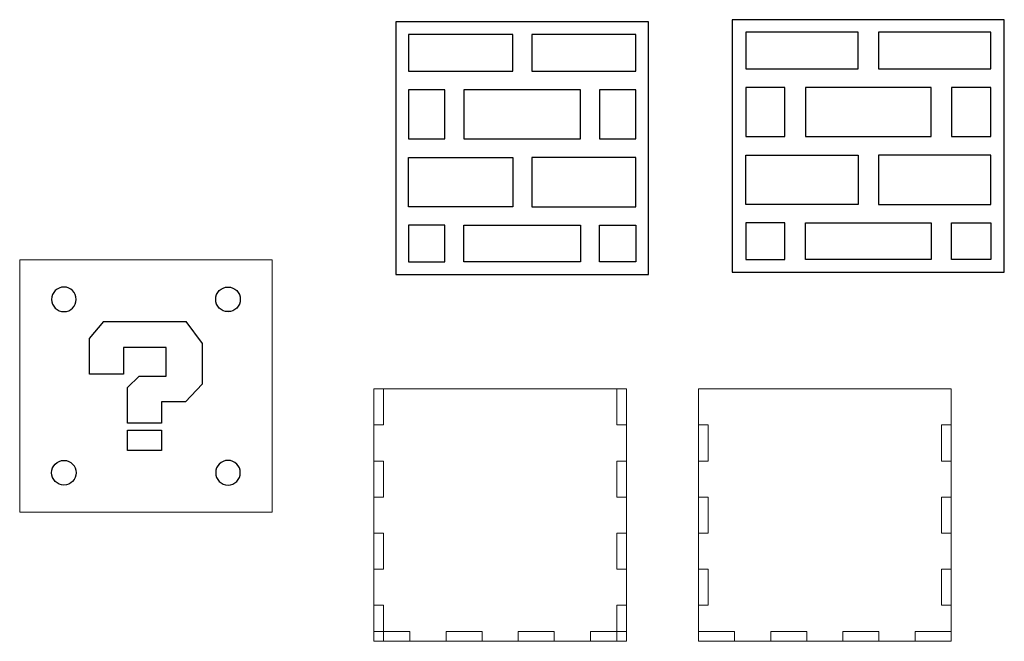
# Model space of a CAD drawing. Header units: millimetres. Extents: x -218 to 188, y -96 to 150.
# Tile 2 of 7: x -218 to -13, y 21 to 150. Entities that reach past the tile are written whole.
import ezdxf

# ---------------------------------------------------------------- set-up
doc = ezdxf.new("R2010")
doc.units = ezdxf.units.MM
doc.header["$MEASUREMENT"] = 0
doc.layers.add('Layer 1', color=7, linetype='Continuous')

msp = doc.modelspace()

# ---------------------------------------------------------------- linework, layer by layer
at = {"layer": 'Layer 1'}
for points, knots in [([(-86.8293, 97.2551), (-104.3288, 97.2551), (-121.8287, 97.2551), (-139.3282, 97.2551), (-139.3282, 97.2551), (-139.3282, 97.2551), (-139.3282, 149.7558), (-139.3282, 149.7558), (-139.3282, 149.7558), (-139.3282, 149.7558), (-86.8293, 149.7558), (-86.8293, 149.7558), (-86.8293, 149.7558), (-86.8293, 149.7558), (-86.8293, 97.2551), (-86.8293, 97.2551)], [0, 0, 0, 0, 0.2, 0.2, 0.2, 0.2, 0.4, 0.4, 0.4, 0.4, 0.6, 0.6, 0.6, 0.6, 1, 1, 1, 1]), ([(-12.8726, 97.732), (-31.7229, 97.732), (-50.5715, 97.732), (-69.4218, 97.732), (-69.4218, 97.732), (-69.4218, 97.732), (-69.4218, 150.231), (-69.4218, 150.231), (-69.4218, 150.231), (-69.4218, 150.231), (-12.8726, 150.231), (-12.8726, 150.231), (-12.8726, 150.231), (-12.8726, 150.231), (-12.8726, 97.732), (-12.8726, 97.732)], [0, 0, 0, 0, 0.2, 0.2, 0.2, 0.2, 0.4, 0.4, 0.4, 0.4, 0.6, 0.6, 0.6, 0.6, 1, 1, 1, 1]), ([(-43.2679, 147.606), (-43.2679, 147.606), (-43.2679, 139.9881), (-43.2679, 139.9881), (-43.2679, 139.9881), (-43.2679, 139.9881), (-66.5939, 139.9881), (-66.5939, 139.9881), (-66.5939, 139.9881), (-66.5939, 139.9881), (-66.5939, 147.606), (-66.5939, 147.606), (-66.5939, 147.606), (-66.5939, 147.606), (-43.2679, 147.606), (-43.2679, 147.606)], [0, 0, 0, 0, 0.2, 0.2, 0.2, 0.2, 0.4, 0.4, 0.4, 0.4, 0.6, 0.6, 0.6, 0.6, 1, 1, 1, 1]), ([(-15.7004, 139.9881), (-15.7004, 139.9881), (-39.0265, 139.9881), (-39.0265, 139.9881), (-39.0265, 139.9881), (-39.0265, 139.9881), (-39.0265, 147.606), (-39.0265, 147.606), (-39.0265, 147.606), (-39.0265, 147.606), (-15.7004, 147.606), (-15.7004, 147.606), (-15.7004, 147.606), (-15.7004, 147.606), (-15.7004, 139.9881), (-15.7004, 139.9881)], [0, 0, 0, 0, 0.2, 0.2, 0.2, 0.2, 0.4, 0.4, 0.4, 0.4, 0.6, 0.6, 0.6, 0.6, 1, 1, 1, 1]), ([(-115.0472, 147.1304), (-115.0472, 147.1304), (-115.0472, 139.5115), (-115.0472, 139.5115), (-115.0472, 139.5115), (-115.0472, 139.5115), (-136.7046, 139.5115), (-136.7046, 139.5115), (-136.7046, 139.5115), (-136.7046, 139.5115), (-136.7046, 147.1304), (-136.7046, 147.1304), (-136.7046, 147.1304), (-136.7046, 147.1304), (-115.0472, 147.1304), (-115.0472, 147.1304)], [0, 0, 0, 0, 0.2, 0.2, 0.2, 0.2, 0.4, 0.4, 0.4, 0.4, 0.6, 0.6, 0.6, 0.6, 1, 1, 1, 1]), ([(-89.4543, 139.5115), (-89.4543, 139.5115), (-111.1102, 139.5115), (-111.1102, 139.5115), (-111.1102, 139.5115), (-111.1102, 139.5115), (-111.1102, 147.1304), (-111.1102, 147.1304), (-111.1102, 147.1304), (-111.1102, 147.1304), (-89.4543, 147.1304), (-89.4543, 147.1304), (-89.4543, 147.1304), (-89.4543, 147.1304), (-89.4543, 139.5115), (-89.4543, 139.5115)], [0, 0, 0, 0, 0.2, 0.2, 0.2, 0.2, 0.4, 0.4, 0.4, 0.4, 0.6, 0.6, 0.6, 0.6, 1, 1, 1, 1]), ([(-136.7046, 135.6694), (-136.7046, 135.6694), (-129.1569, 135.6694), (-129.1569, 135.6694), (-129.1569, 135.6694), (-129.1569, 135.6694), (-129.1569, 125.4265), (-129.1569, 125.4265), (-129.1569, 125.4265), (-129.1569, 125.4265), (-136.7046, 125.4265), (-136.7046, 125.4265), (-136.7046, 125.4265), (-136.7046, 125.4265), (-136.7046, 135.6694), (-136.7046, 135.6694)], [0, 0, 0, 0, 0.2, 0.2, 0.2, 0.2, 0.4, 0.4, 0.4, 0.4, 0.6, 0.6, 0.6, 0.6, 1, 1, 1, 1]), ([(-125.2199, 135.6694), (-125.2199, 135.6694), (-100.939, 135.6694), (-100.939, 135.6694), (-100.939, 135.6694), (-100.939, 135.6694), (-100.939, 125.4265), (-100.939, 125.4265), (-100.939, 125.4265), (-100.939, 125.4265), (-125.2199, 125.4265), (-125.2199, 125.4265), (-125.2199, 125.4265), (-125.2199, 125.4265), (-125.2199, 135.6694), (-125.2199, 135.6694)], [0, 0, 0, 0, 0.2, 0.2, 0.2, 0.2, 0.4, 0.4, 0.4, 0.4, 0.6, 0.6, 0.6, 0.6, 1, 1, 1, 1]), ([(-89.4543, 125.4265), (-89.4543, 125.4265), (-97.0005, 125.4265), (-97.0005, 125.4265), (-97.0005, 125.4265), (-97.0005, 125.4265), (-97.0005, 135.6694), (-97.0005, 135.6694), (-97.0005, 135.6694), (-97.0005, 135.6694), (-89.4543, 135.6694), (-89.4543, 135.6694), (-89.4543, 135.6694), (-89.4543, 135.6694), (-89.4543, 125.4265), (-89.4543, 125.4265)], [0, 0, 0, 0, 0.2, 0.2, 0.2, 0.2, 0.4, 0.4, 0.4, 0.4, 0.6, 0.6, 0.6, 0.6, 1, 1, 1, 1]), ([(-66.5939, 136.1464), (-66.5939, 136.1464), (-58.4649, 136.1464), (-58.4649, 136.1464), (-58.4649, 136.1464), (-58.4649, 136.1464), (-58.4649, 125.9017), (-58.4649, 125.9017), (-58.4649, 125.9017), (-58.4649, 125.9017), (-66.5939, 125.9017), (-66.5939, 125.9017), (-66.5939, 125.9017), (-66.5939, 125.9017), (-66.5939, 136.1464), (-66.5939, 136.1464)], [0, 0, 0, 0, 0.2, 0.2, 0.2, 0.2, 0.4, 0.4, 0.4, 0.4, 0.6, 0.6, 0.6, 0.6, 1, 1, 1, 1]), ([(-54.2248, 136.1464), (-54.2248, 136.1464), (-28.0695, 136.1464), (-28.0695, 136.1464), (-28.0695, 136.1464), (-28.0695, 136.1464), (-28.0695, 125.9017), (-28.0695, 125.9017), (-28.0695, 125.9017), (-28.0695, 125.9017), (-54.2248, 125.9017), (-54.2248, 125.9017), (-54.2248, 125.9017), (-54.2248, 125.9017), (-54.2248, 136.1464), (-54.2248, 136.1464)], [0, 0, 0, 0, 0.2, 0.2, 0.2, 0.2, 0.4, 0.4, 0.4, 0.4, 0.6, 0.6, 0.6, 0.6, 1, 1, 1, 1]), ([(-15.7004, 125.9017), (-15.7004, 125.9017), (-23.8295, 125.9017), (-23.8295, 125.9017), (-23.8295, 125.9017), (-23.8295, 125.9017), (-23.8295, 136.1464), (-23.8295, 136.1464), (-23.8295, 136.1464), (-23.8295, 136.1464), (-15.7004, 136.1464), (-15.7004, 136.1464), (-15.7004, 136.1464), (-15.7004, 136.1464), (-15.7004, 125.9017), (-15.7004, 125.9017)], [0, 0, 0, 0, 0.2, 0.2, 0.2, 0.2, 0.4, 0.4, 0.4, 0.4, 0.6, 0.6, 0.6, 0.6, 1, 1, 1, 1]), ([(-136.7046, 111.3401), (-136.7046, 111.3401), (-115.0472, 111.3401), (-115.0472, 111.3401), (-115.0472, 111.3401), (-115.0472, 111.3401), (-115.0472, 121.5844), (-115.0472, 121.5844), (-115.0472, 121.5844), (-115.0472, 121.5844), (-136.7046, 121.5844), (-136.7046, 121.5844), (-136.7046, 121.5844), (-136.7046, 121.5844), (-136.7046, 111.3401), (-136.7046, 111.3401)], [0, 0, 0, 0, 0.2, 0.2, 0.2, 0.2, 0.4, 0.4, 0.4, 0.4, 0.6, 0.6, 0.6, 0.6, 1, 1, 1, 1]), ([(-89.4543, 111.3401), (-89.4543, 111.3401), (-111.1102, 111.3401), (-111.1102, 111.3401), (-111.1102, 111.3401), (-111.1102, 111.3401), (-111.1102, 121.5844), (-111.1102, 121.5844), (-111.1102, 121.5844), (-111.1102, 121.5844), (-89.4543, 121.5844), (-89.4543, 121.5844), (-89.4543, 121.5844), (-89.4543, 121.5844), (-89.4543, 111.3401), (-89.4543, 111.3401)], [0, 0, 0, 0, 0.2, 0.2, 0.2, 0.2, 0.4, 0.4, 0.4, 0.4, 0.6, 0.6, 0.6, 0.6, 1, 1, 1, 1]), ([(-66.5939, 111.817), (-66.5939, 111.817), (-43.2679, 111.817), (-43.2679, 111.817), (-43.2679, 111.817), (-43.2679, 111.817), (-43.2679, 122.0613), (-43.2679, 122.0613), (-43.2679, 122.0613), (-43.2679, 122.0613), (-66.5939, 122.0613), (-66.5939, 122.0613), (-66.5939, 122.0613), (-66.5939, 122.0613), (-66.5939, 111.817), (-66.5939, 111.817)], [0, 0, 0, 0, 0.2, 0.2, 0.2, 0.2, 0.4, 0.4, 0.4, 0.4, 0.6, 0.6, 0.6, 0.6, 1, 1, 1, 1]), ([(-15.7004, 111.817), (-15.7004, 111.817), (-39.0265, 111.817), (-39.0265, 111.817), (-39.0265, 111.817), (-39.0265, 111.817), (-39.0265, 122.0613), (-39.0265, 122.0613), (-39.0265, 122.0613), (-39.0265, 122.0613), (-15.7004, 122.0613), (-15.7004, 122.0613), (-15.7004, 122.0613), (-15.7004, 122.0613), (-15.7004, 111.817), (-15.7004, 111.817)], [0, 0, 0, 0, 0.2, 0.2, 0.2, 0.2, 0.4, 0.4, 0.4, 0.4, 0.6, 0.6, 0.6, 0.6, 1, 1, 1, 1]), ([(-136.7046, 107.4994), (-136.7046, 107.4994), (-129.1569, 107.4994), (-129.1569, 107.4994), (-129.1569, 107.4994), (-129.1569, 107.4994), (-129.1569, 99.8804), (-129.1569, 99.8804), (-129.1569, 99.8804), (-129.1569, 99.8804), (-136.7046, 99.8804), (-136.7046, 99.8804), (-136.7046, 99.8804), (-136.7046, 99.8804), (-136.7046, 107.4994), (-136.7046, 107.4994)], [0, 0, 0, 0, 0.2, 0.2, 0.2, 0.2, 0.4, 0.4, 0.4, 0.4, 0.6, 0.6, 0.6, 0.6, 1, 1, 1, 1]), ([(-100.939, 99.8804), (-100.939, 99.8804), (-100.939, 107.4994), (-100.939, 107.4994), (-100.939, 107.4994), (-100.939, 107.4994), (-125.2199, 107.4994), (-125.2199, 107.4994), (-125.2199, 107.4994), (-125.2199, 107.4994), (-125.2199, 99.8804), (-125.2199, 99.8804), (-125.2199, 99.8804), (-125.2199, 99.8804), (-100.939, 99.8804), (-100.939, 99.8804)], [0, 0, 0, 0, 0.2, 0.2, 0.2, 0.2, 0.4, 0.4, 0.4, 0.4, 0.6, 0.6, 0.6, 0.6, 1, 1, 1, 1]), ([(-89.4543, 107.4994), (-89.4543, 107.4994), (-97.0005, 107.4994), (-97.0005, 107.4994), (-97.0005, 107.4994), (-97.0005, 107.4994), (-97.0005, 99.8804), (-97.0005, 99.8804), (-97.0005, 99.8804), (-97.0005, 99.8804), (-89.4543, 99.8804), (-89.4543, 99.8804), (-89.4543, 99.8804), (-89.4543, 99.8804), (-89.4543, 107.4994), (-89.4543, 107.4994)], [0, 0, 0, 0, 0.2, 0.2, 0.2, 0.2, 0.4, 0.4, 0.4, 0.4, 0.6, 0.6, 0.6, 0.6, 1, 1, 1, 1]), ([(-66.5939, 107.9749), (-66.5939, 107.9749), (-58.4649, 107.9749), (-58.4649, 107.9749), (-58.4649, 107.9749), (-58.4649, 107.9749), (-58.4649, 100.357), (-58.4649, 100.357), (-58.4649, 100.357), (-58.4649, 100.357), (-66.5939, 100.357), (-66.5939, 100.357), (-66.5939, 100.357), (-66.5939, 100.357), (-66.5939, 107.9749), (-66.5939, 107.9749)], [0, 0, 0, 0, 0.2, 0.2, 0.2, 0.2, 0.4, 0.4, 0.4, 0.4, 0.6, 0.6, 0.6, 0.6, 1, 1, 1, 1]), ([(-28.0695, 100.357), (-28.0695, 100.357), (-28.0695, 107.9749), (-28.0695, 107.9749), (-28.0695, 107.9749), (-28.0695, 107.9749), (-54.2248, 107.9749), (-54.2248, 107.9749), (-54.2248, 107.9749), (-54.2248, 107.9749), (-54.2248, 100.357), (-54.2248, 100.357), (-54.2248, 100.357), (-54.2248, 100.357), (-28.0695, 100.357), (-28.0695, 100.357)], [0, 0, 0, 0, 0.2, 0.2, 0.2, 0.2, 0.4, 0.4, 0.4, 0.4, 0.6, 0.6, 0.6, 0.6, 1, 1, 1, 1]), ([(-15.7004, 107.9749), (-15.7004, 107.9749), (-23.8295, 107.9749), (-23.8295, 107.9749), (-23.8295, 107.9749), (-23.8295, 107.9749), (-23.8295, 100.357), (-23.8295, 100.357), (-23.8295, 100.357), (-23.8295, 100.357), (-15.7004, 100.357), (-15.7004, 100.357), (-15.7004, 100.357), (-15.7004, 100.357), (-15.7004, 107.9749), (-15.7004, 107.9749)], [0, 0, 0, 0, 0.2, 0.2, 0.2, 0.2, 0.4, 0.4, 0.4, 0.4, 0.6, 0.6, 0.6, 0.6, 1, 1, 1, 1]), ([(-208.3488, 94.6219), (-206.9363, 94.6219), (-205.7897, 93.4754), (-205.7897, 92.0629), (-205.7897, 92.0629), (-205.7897, 90.649), (-206.9363, 89.5038), (-208.3488, 89.5038), (-208.3488, 89.5038), (-209.7624, 89.5038), (-210.9078, 90.649), (-210.9078, 92.0629), (-210.9078, 92.0629), (-210.9078, 93.4754), (-209.7624, 94.6219), (-208.3488, 94.6219)], [0, 0, 0, 0, 0.2, 0.2, 0.2, 0.2, 0.4, 0.4, 0.4, 0.4, 0.6, 0.6, 0.6, 0.6, 1, 1, 1, 1]), ([(-174.2436, 94.6219), (-175.6561, 94.6219), (-176.8027, 93.4754), (-176.8027, 92.0629), (-176.8027, 92.0629), (-176.8027, 90.649), (-175.6561, 89.5038), (-174.2436, 89.5038), (-174.2436, 89.5038), (-172.8297, 89.5038), (-171.6846, 90.649), (-171.6846, 92.0629), (-171.6846, 92.0629), (-171.6846, 93.4754), (-172.8297, 94.6219), (-174.2436, 94.6219)], [0, 0, 0, 0, 0.2, 0.2, 0.2, 0.2, 0.4, 0.4, 0.4, 0.4, 0.6, 0.6, 0.6, 0.6, 1, 1, 1, 1]), ([(-203.0017, 83.9405), (-203.0017, 83.9405), (-203.0017, 76.5213), (-203.0017, 76.5213), (-203.0017, 76.5213), (-203.0017, 76.5213), (-195.9461, 76.5213), (-195.9461, 76.5213), (-195.9461, 76.5213), (-195.9461, 76.5213), (-195.9461, 82.0789), (-195.9461, 82.0789), (-195.9461, 82.0789), (-195.9461, 82.0789), (-187.0964, 82.0789), (-187.0964, 82.0789), (-187.0964, 82.0789), (-187.0964, 82.0789), (-187.0964, 76.1173), (-187.0964, 76.1173), (-187.0964, 76.1173), (-187.0964, 76.1173), (-192.7271, 76.1173), (-192.7271, 76.1173), (-192.7271, 76.1173), (-192.7271, 76.1173), (-195.1045, 73.7006), (-195.1045, 73.7006), (-195.1045, 73.7006), (-195.1045, 73.7006), (-195.1045, 66.3032), (-195.1045, 66.3032), (-195.1045, 66.3032), (-195.1045, 66.3032), (-188.0489, 66.3032), (-188.0489, 66.3032), (-188.0489, 66.3032), (-188.0489, 66.3032), (-188.0489, 70.7845), (-188.0489, 70.7845), (-188.0489, 70.7845), (-188.0489, 70.7845), (-183.0507, 70.7845), (-183.0507, 70.7845), (-183.0507, 70.7845), (-183.0507, 70.7845), (-179.5903, 74.4226), (-179.5903, 74.4226), (-179.5903, 74.4226), (-179.5903, 74.4226), (-179.5903, 82.903), (-179.5903, 82.903), (-179.5903, 82.903), (-179.5903, 82.903), (-182.9967, 87.4503), (-182.9967, 87.4503), (-182.9967, 87.4503), (-182.9967, 87.4503), (-200.0458, 87.4503), (-200.0458, 87.4503), (-200.0458, 87.4503), (-200.0458, 87.4503), (-203.0017, 83.9405), (-203.0017, 83.9405)], [0, 0, 0, 0, 0.05882353, 0.05882353, 0.05882353, 0.05882353, 0.11764706, 0.11764706, 0.11764706, 0.11764706, 0.17647059, 0.17647059, 0.17647059, 0.17647059, 0.23529412, 0.23529412, 0.23529412, 0.23529412, 0.29411765, 0.29411765, 0.29411765, 0.29411765, 0.35294118, 0.35294118, 0.35294118, 0.35294118, 0.41176471, 0.41176471, 0.41176471, 0.41176471, 0.47058824, 0.47058824, 0.47058824, 0.47058824, 0.52941176, 0.52941176, 0.52941176, 0.52941176, 0.58823529, 0.58823529, 0.58823529, 0.58823529, 0.64705882, 0.64705882, 0.64705882, 0.64705882, 0.70588235, 0.70588235, 0.70588235, 0.70588235, 0.76470588, 0.76470588, 0.76470588, 0.76470588, 0.82352941, 0.82352941, 0.82352941, 0.82352941, 0.88235294, 0.88235294, 0.88235294, 0.88235294, 1, 1, 1, 1]), ([(-195.1045, 60.6217), (-195.1045, 60.6217), (-188.0489, 60.6217), (-188.0489, 60.6217), (-188.0489, 60.6217), (-188.0489, 60.6217), (-188.0489, 64.8314), (-188.0489, 64.8314), (-188.0489, 64.8314), (-188.0489, 64.8314), (-195.1045, 64.8314), (-195.1045, 64.8314), (-195.1045, 64.8314), (-195.1045, 64.8314), (-195.1045, 60.6217), (-195.1045, 60.6217)], [0, 0, 0, 0, 0.2, 0.2, 0.2, 0.2, 0.4, 0.4, 0.4, 0.4, 0.6, 0.6, 0.6, 0.6, 1, 1, 1, 1]), ([(-208.3488, 53.4515), (-206.9363, 53.4515), (-205.7897, 54.5966), (-205.7897, 56.0091), (-205.7897, 56.0091), (-205.7897, 57.423), (-206.9363, 58.5681), (-208.3488, 58.5681), (-208.3488, 58.5681), (-209.7624, 58.5681), (-210.9078, 57.423), (-210.9078, 56.0091), (-210.9078, 56.0091), (-210.9078, 54.5966), (-209.7624, 53.4515), (-208.3488, 53.4515)], [0, 0, 0, 0, 0.2, 0.2, 0.2, 0.2, 0.4, 0.4, 0.4, 0.4, 0.6, 0.6, 0.6, 0.6, 1, 1, 1, 1]), ([(-174.2436, 53.4515), (-175.6561, 53.4515), (-176.8027, 54.5966), (-176.8027, 56.0091), (-176.8027, 56.0091), (-176.8027, 57.423), (-175.6561, 58.5681), (-174.2436, 58.5681), (-174.2436, 58.5681), (-172.8297, 58.5681), (-171.6846, 57.423), (-171.6846, 56.0091), (-171.6846, 56.0091), (-171.6846, 54.5966), (-172.8297, 53.4515), (-174.2436, 53.4515)], [0, 0, 0, 0, 0.2, 0.2, 0.2, 0.2, 0.4, 0.4, 0.4, 0.4, 0.6, 0.6, 0.6, 0.6, 1, 1, 1, 1])]:
    msp.add_open_spline(points, degree=3, knots=knots, dxfattribs=at)
at = {"layer": 'Layer 1', "lineweight": 5}
for points in [[(-86.8293, 97.2551), (-104.3288, 97.2551), (-121.8287, 97.2551), (-139.3282, 97.2551), (-139.3282, 97.2551), (-139.3282, 97.2551), (-139.3282, 149.7555), (-139.3282, 149.7555), (-139.3282, 149.7555), (-139.3282, 149.7555), (-86.8293, 149.7555), (-86.8293, 149.7555), (-86.8293, 149.7555), (-86.8293, 149.7555), (-86.8293, 97.2551), (-86.8293, 97.2551)], [(-12.8726, 97.732), (-31.7229, 97.732), (-50.5715, 97.732), (-69.4218, 97.732), (-69.4218, 97.732), (-69.4218, 97.732), (-69.4218, 150.231), (-69.4218, 150.231), (-69.4218, 150.231), (-69.4218, 150.231), (-12.8726, 150.231), (-12.8726, 150.231), (-12.8726, 150.231), (-12.8726, 150.231), (-12.8726, 97.732), (-12.8726, 97.732)], [(-43.2679, 147.606), (-43.2679, 147.606), (-43.2679, 139.9881), (-43.2679, 139.9881), (-43.2679, 139.9881), (-43.2679, 139.9881), (-66.5939, 139.9881), (-66.5939, 139.9881), (-66.5939, 139.9881), (-66.5939, 139.9881), (-66.5939, 147.606), (-66.5939, 147.606), (-66.5939, 147.606), (-66.5939, 147.606), (-43.2679, 147.606), (-43.2679, 147.606)], [(-15.7004, 139.9881), (-15.7004, 139.9881), (-39.0265, 139.9881), (-39.0265, 139.9881), (-39.0265, 139.9881), (-39.0265, 139.9881), (-39.0265, 147.606), (-39.0265, 147.606), (-39.0265, 147.606), (-39.0265, 147.606), (-15.7004, 147.606), (-15.7004, 147.606), (-15.7004, 147.606), (-15.7004, 147.606), (-15.7004, 139.9881), (-15.7004, 139.9881)], [(-115.0472, 147.1304), (-115.0472, 147.1304), (-115.0472, 139.5111), (-115.0472, 139.5111), (-115.0472, 139.5111), (-115.0472, 139.5111), (-136.7046, 139.5111), (-136.7046, 139.5111), (-136.7046, 139.5111), (-136.7046, 139.5111), (-136.7046, 147.1304), (-136.7046, 147.1304), (-136.7046, 147.1304), (-136.7046, 147.1304), (-115.0472, 147.1304), (-115.0472, 147.1304)], [(-89.4543, 139.5111), (-89.4543, 139.5111), (-111.1102, 139.5111), (-111.1102, 139.5111), (-111.1102, 139.5111), (-111.1102, 139.5111), (-111.1102, 147.1304), (-111.1102, 147.1304), (-111.1102, 147.1304), (-111.1102, 147.1304), (-89.4543, 147.1304), (-89.4543, 147.1304), (-89.4543, 147.1304), (-89.4543, 147.1304), (-89.4543, 139.5111), (-89.4543, 139.5111)], [(-136.7046, 135.6694), (-136.7046, 135.6694), (-129.1569, 135.6694), (-129.1569, 135.6694), (-129.1569, 135.6694), (-129.1569, 135.6694), (-129.1569, 125.4261), (-129.1569, 125.4261), (-129.1569, 125.4261), (-129.1569, 125.4261), (-136.7046, 125.4261), (-136.7046, 125.4261), (-136.7046, 125.4261), (-136.7046, 125.4261), (-136.7046, 135.6694), (-136.7046, 135.6694)], [(-125.2199, 135.6694), (-125.2199, 135.6694), (-100.939, 135.6694), (-100.939, 135.6694), (-100.939, 135.6694), (-100.939, 135.6694), (-100.939, 125.4261), (-100.939, 125.4261), (-100.939, 125.4261), (-100.939, 125.4261), (-125.2199, 125.4261), (-125.2199, 125.4261), (-125.2199, 125.4261), (-125.2199, 125.4261), (-125.2199, 135.6694), (-125.2199, 135.6694)], [(-89.4543, 125.4261), (-89.4543, 125.4261), (-97.0005, 125.4261), (-97.0005, 125.4261), (-97.0005, 125.4261), (-97.0005, 125.4261), (-97.0005, 135.6694), (-97.0005, 135.6694), (-97.0005, 135.6694), (-97.0005, 135.6694), (-89.4543, 135.6694), (-89.4543, 135.6694), (-89.4543, 135.6694), (-89.4543, 135.6694), (-89.4543, 125.4261), (-89.4543, 125.4261)], [(-66.5939, 136.1464), (-66.5939, 136.1464), (-58.4649, 136.1464), (-58.4649, 136.1464), (-58.4649, 136.1464), (-58.4649, 136.1464), (-58.4649, 125.9017), (-58.4649, 125.9017), (-58.4649, 125.9017), (-58.4649, 125.9017), (-66.5939, 125.9017), (-66.5939, 125.9017), (-66.5939, 125.9017), (-66.5939, 125.9017), (-66.5939, 136.1464), (-66.5939, 136.1464)], [(-54.2248, 136.1464), (-54.2248, 136.1464), (-28.0695, 136.1464), (-28.0695, 136.1464), (-28.0695, 136.1464), (-28.0695, 136.1464), (-28.0695, 125.9017), (-28.0695, 125.9017), (-28.0695, 125.9017), (-28.0695, 125.9017), (-54.2248, 125.9017), (-54.2248, 125.9017), (-54.2248, 125.9017), (-54.2248, 125.9017), (-54.2248, 136.1464), (-54.2248, 136.1464)], [(-15.7004, 125.9017), (-15.7004, 125.9017), (-23.8295, 125.9017), (-23.8295, 125.9017), (-23.8295, 125.9017), (-23.8295, 125.9017), (-23.8295, 136.1464), (-23.8295, 136.1464), (-23.8295, 136.1464), (-23.8295, 136.1464), (-15.7004, 136.1464), (-15.7004, 136.1464), (-15.7004, 136.1464), (-15.7004, 136.1464), (-15.7004, 125.9017), (-15.7004, 125.9017)], [(-136.7046, 111.3404), (-136.7046, 111.3404), (-115.0472, 111.3404), (-115.0472, 111.3404), (-115.0472, 111.3404), (-115.0472, 111.3404), (-115.0472, 121.5844), (-115.0472, 121.5844), (-115.0472, 121.5844), (-115.0472, 121.5844), (-136.7046, 121.5844), (-136.7046, 121.5844), (-136.7046, 121.5844), (-136.7046, 121.5844), (-136.7046, 111.3404), (-136.7046, 111.3404)], [(-89.4543, 111.3404), (-89.4543, 111.3404), (-111.1102, 111.3404), (-111.1102, 111.3404), (-111.1102, 111.3404), (-111.1102, 111.3404), (-111.1102, 121.5844), (-111.1102, 121.5844), (-111.1102, 121.5844), (-111.1102, 121.5844), (-89.4543, 121.5844), (-89.4543, 121.5844), (-89.4543, 121.5844), (-89.4543, 121.5844), (-89.4543, 111.3404), (-89.4543, 111.3404)], [(-66.5939, 111.8167), (-66.5939, 111.8167), (-43.2679, 111.8167), (-43.2679, 111.8167), (-43.2679, 111.8167), (-43.2679, 111.8167), (-43.2679, 122.061), (-43.2679, 122.061), (-43.2679, 122.061), (-43.2679, 122.061), (-66.5939, 122.061), (-66.5939, 122.061), (-66.5939, 122.061), (-66.5939, 122.061), (-66.5939, 111.8167), (-66.5939, 111.8167)], [(-15.7004, 111.8167), (-15.7004, 111.8167), (-39.0265, 111.8167), (-39.0265, 111.8167), (-39.0265, 111.8167), (-39.0265, 111.8167), (-39.0265, 122.061), (-39.0265, 122.061), (-39.0265, 122.061), (-39.0265, 122.061), (-15.7004, 122.061), (-15.7004, 122.061), (-15.7004, 122.061), (-15.7004, 122.061), (-15.7004, 111.8167), (-15.7004, 111.8167)], [(-136.7046, 107.4994), (-136.7046, 107.4994), (-129.1569, 107.4994), (-129.1569, 107.4994), (-129.1569, 107.4994), (-129.1569, 107.4994), (-129.1569, 99.8801), (-129.1569, 99.8801), (-129.1569, 99.8801), (-129.1569, 99.8801), (-136.7046, 99.8801), (-136.7046, 99.8801), (-136.7046, 99.8801), (-136.7046, 99.8801), (-136.7046, 107.4994), (-136.7046, 107.4994)], [(-100.939, 99.8801), (-100.939, 99.8801), (-100.939, 107.4994), (-100.939, 107.4994), (-100.939, 107.4994), (-100.939, 107.4994), (-125.2199, 107.4994), (-125.2199, 107.4994), (-125.2199, 107.4994), (-125.2199, 107.4994), (-125.2199, 99.8801), (-125.2199, 99.8801), (-125.2199, 99.8801), (-125.2199, 99.8801), (-100.939, 99.8801), (-100.939, 99.8801)], [(-89.4543, 107.4994), (-89.4543, 107.4994), (-97.0005, 107.4994), (-97.0005, 107.4994), (-97.0005, 107.4994), (-97.0005, 107.4994), (-97.0005, 99.8801), (-97.0005, 99.8801), (-97.0005, 99.8801), (-97.0005, 99.8801), (-89.4543, 99.8801), (-89.4543, 99.8801), (-89.4543, 99.8801), (-89.4543, 99.8801), (-89.4543, 107.4994), (-89.4543, 107.4994)], [(-66.5939, 107.9749), (-66.5939, 107.9749), (-58.4649, 107.9749), (-58.4649, 107.9749), (-58.4649, 107.9749), (-58.4649, 107.9749), (-58.4649, 100.357), (-58.4649, 100.357), (-58.4649, 100.357), (-58.4649, 100.357), (-66.5939, 100.357), (-66.5939, 100.357), (-66.5939, 100.357), (-66.5939, 100.357), (-66.5939, 107.9749), (-66.5939, 107.9749)], [(-28.0695, 100.357), (-28.0695, 100.357), (-28.0695, 107.9749), (-28.0695, 107.9749), (-28.0695, 107.9749), (-28.0695, 107.9749), (-54.2248, 107.9749), (-54.2248, 107.9749), (-54.2248, 107.9749), (-54.2248, 107.9749), (-54.2248, 100.357), (-54.2248, 100.357), (-54.2248, 100.357), (-54.2248, 100.357), (-28.0695, 100.357), (-28.0695, 100.357)], [(-15.7004, 107.9749), (-15.7004, 107.9749), (-23.8295, 107.9749), (-23.8295, 107.9749), (-23.8295, 107.9749), (-23.8295, 107.9749), (-23.8295, 100.357), (-23.8295, 100.357), (-23.8295, 100.357), (-23.8295, 100.357), (-15.7004, 100.357), (-15.7004, 100.357), (-15.7004, 100.357), (-15.7004, 100.357), (-15.7004, 107.9749), (-15.7004, 107.9749)], [(-217.5457, 47.7866), (-217.5457, 47.7866), (-165.0467, 47.7866), (-165.0467, 47.7866), (-165.0467, 47.7866), (-165.0467, 47.7866), (-165.0467, 100.2854), (-165.0467, 100.2854), (-165.0467, 100.2854), (-165.0467, 100.2854), (-217.5457, 100.2854), (-217.5457, 100.2854), (-217.5457, 100.2854), (-217.5457, 100.2854), (-217.5457, 47.7866), (-217.5457, 47.7866)], [(-143.9252, 20.9424), (-143.9252, 20.9424), (-91.4263, 20.9424), (-91.4263, 20.9424), (-91.4263, 20.9424), (-91.4263, 20.9424), (-91.4263, 73.4414), (-91.4263, 73.4414), (-91.4263, 73.4414), (-91.4263, 73.4414), (-143.9252, 73.4414), (-143.9252, 73.4414), (-143.9252, 73.4414), (-143.9252, 73.4414), (-143.9252, 20.9424), (-143.9252, 20.9424)], [(-143.9252, 65.9419), (-143.9252, 65.9419), (-141.901, 65.9419), (-141.901, 65.9419), (-141.901, 65.9419), (-141.901, 65.9419), (-141.901, 73.4413), (-141.901, 73.4413), (-141.901, 73.4413), (-141.901, 73.4413), (-143.9252, 73.4413), (-143.9252, 73.4413), (-143.9252, 73.4413), (-143.9252, 73.4413), (-143.9252, 65.9419), (-143.9252, 65.9419)], [(-93.4505, 65.9419), (-93.4505, 65.9419), (-91.4263, 65.9419), (-91.4263, 65.9419), (-91.4263, 65.9419), (-91.4263, 65.9419), (-91.4263, 73.4413), (-91.4263, 73.4413), (-91.4263, 73.4413), (-91.4263, 73.4413), (-93.4505, 73.4413), (-93.4505, 73.4413), (-93.4505, 73.4413), (-93.4505, 73.4413), (-93.4505, 65.9419), (-93.4505, 65.9419)], [(-76.4265, 20.9424), (-76.4265, 20.9424), (-23.9262, 20.9424), (-23.9262, 20.9424), (-23.9262, 20.9424), (-23.9262, 20.9424), (-23.9262, 73.4414), (-23.9262, 73.4414), (-23.9262, 73.4414), (-23.9262, 73.4414), (-76.4265, 73.4414), (-76.4265, 73.4414), (-76.4265, 73.4414), (-76.4265, 73.4414), (-76.4265, 20.9424), (-76.4265, 20.9424)], [(-76.4265, 58.4415), (-76.4265, 58.4415), (-74.401, 58.4415), (-74.401, 58.4415), (-74.401, 58.4415), (-74.401, 58.4415), (-74.401, 65.9422), (-74.401, 65.9422), (-74.401, 65.9422), (-74.401, 65.9422), (-76.4265, 65.9422), (-76.4265, 65.9422), (-76.4265, 65.9422), (-76.4265, 65.9422), (-76.4265, 58.4415), (-76.4265, 58.4415)], [(-25.9515, 58.4415), (-25.9515, 58.4415), (-23.9257, 58.4415), (-23.9257, 58.4415), (-23.9257, 58.4415), (-23.9257, 58.4415), (-23.9257, 65.9422), (-23.9257, 65.9422), (-23.9257, 65.9422), (-23.9257, 65.9422), (-25.9515, 65.9422), (-25.9515, 65.9422), (-25.9515, 65.9422), (-25.9515, 65.9422), (-25.9515, 58.4415), (-25.9515, 58.4415)], [(-143.9252, 50.9422), (-143.9252, 50.9422), (-141.901, 50.9422), (-141.901, 50.9422), (-141.901, 50.9422), (-141.901, 50.9422), (-141.901, 58.4414), (-141.901, 58.4414), (-141.901, 58.4414), (-141.901, 58.4414), (-143.9252, 58.4414), (-143.9252, 58.4414), (-143.9252, 58.4414), (-143.9252, 58.4414), (-143.9252, 50.9422), (-143.9252, 50.9422)], [(-93.4505, 50.9422), (-93.4505, 50.9422), (-91.4263, 50.9422), (-91.4263, 50.9422), (-91.4263, 50.9422), (-91.4263, 50.9422), (-91.4263, 58.4414), (-91.4263, 58.4414), (-91.4263, 58.4414), (-91.4263, 58.4414), (-93.4505, 58.4414), (-93.4505, 58.4414), (-93.4505, 58.4414), (-93.4505, 58.4414), (-93.4505, 50.9422), (-93.4505, 50.9422)], [(-76.4265, 43.4414), (-76.4265, 43.4414), (-74.401, 43.4414), (-74.401, 43.4414), (-74.401, 43.4414), (-74.401, 43.4414), (-74.401, 50.9422), (-74.401, 50.9422), (-74.401, 50.9422), (-74.401, 50.9422), (-76.4265, 50.9422), (-76.4265, 50.9422), (-76.4265, 50.9422), (-76.4265, 50.9422), (-76.4265, 43.4414), (-76.4265, 43.4414)], [(-25.9515, 43.4414), (-25.9515, 43.4414), (-23.9257, 43.4414), (-23.9257, 43.4414), (-23.9257, 43.4414), (-23.9257, 43.4414), (-23.9257, 50.9422), (-23.9257, 50.9422), (-23.9257, 50.9422), (-23.9257, 50.9422), (-25.9515, 50.9422), (-25.9515, 50.9422), (-25.9515, 50.9422), (-25.9515, 50.9422), (-25.9515, 43.4414), (-25.9515, 43.4414)], [(-143.9252, 35.942), (-143.9252, 35.942), (-141.901, 35.942), (-141.901, 35.942), (-141.901, 35.942), (-141.901, 35.942), (-141.901, 43.4415), (-141.901, 43.4415), (-141.901, 43.4415), (-141.901, 43.4415), (-143.9252, 43.4415), (-143.9252, 43.4415), (-143.9252, 43.4415), (-143.9252, 43.4415), (-143.9252, 35.942), (-143.9252, 35.942)], [(-93.4505, 35.942), (-93.4505, 35.942), (-91.4263, 35.942), (-91.4263, 35.942), (-91.4263, 35.942), (-91.4263, 35.942), (-91.4263, 43.4415), (-91.4263, 43.4415), (-91.4263, 43.4415), (-91.4263, 43.4415), (-93.4505, 43.4415), (-93.4505, 43.4415), (-93.4505, 43.4415), (-93.4505, 43.4415), (-93.4505, 35.942), (-93.4505, 35.942)], [(-76.4265, 28.4413), (-76.4265, 28.4413), (-74.401, 28.4413), (-74.401, 28.4413), (-74.401, 28.4413), (-74.401, 28.4413), (-74.401, 35.9419), (-74.401, 35.9419), (-74.401, 35.9419), (-74.401, 35.9419), (-76.4265, 35.9419), (-76.4265, 35.9419), (-76.4265, 35.9419), (-76.4265, 35.9419), (-76.4265, 28.4413), (-76.4265, 28.4413)], [(-25.9515, 28.4413), (-25.9515, 28.4413), (-23.9257, 28.4413), (-23.9257, 28.4413), (-23.9257, 28.4413), (-23.9257, 28.4413), (-23.9257, 35.9419), (-23.9257, 35.9419), (-23.9257, 35.9419), (-23.9257, 35.9419), (-25.9515, 35.9419), (-25.9515, 35.9419), (-25.9515, 35.9419), (-25.9515, 35.9419), (-25.9515, 28.4413), (-25.9515, 28.4413)], [(-143.9252, 20.9424), (-143.9252, 20.9424), (-141.901, 20.9424), (-141.901, 20.9424), (-141.901, 20.9424), (-141.901, 20.9424), (-141.901, 28.4417), (-141.901, 28.4417), (-141.901, 28.4417), (-141.901, 28.4417), (-143.9252, 28.4417), (-143.9252, 28.4417), (-143.9252, 28.4417), (-143.9252, 28.4417), (-143.9252, 20.9424), (-143.9252, 20.9424)], [(-93.4505, 20.9424), (-93.4505, 20.9424), (-91.4263, 20.9424), (-91.4263, 20.9424), (-91.4263, 20.9424), (-91.4263, 20.9424), (-91.4263, 28.4417), (-91.4263, 28.4417), (-91.4263, 28.4417), (-91.4263, 28.4417), (-93.4505, 28.4417), (-93.4505, 28.4417), (-93.4505, 28.4417), (-93.4505, 28.4417), (-93.4505, 20.9424), (-93.4505, 20.9424)], [(-143.9252, 20.9424), (-143.9252, 20.9424), (-136.4259, 20.9424), (-136.4259, 20.9424), (-136.4259, 20.9424), (-136.4259, 20.9424), (-136.4259, 22.9666), (-136.4259, 22.9666), (-136.4259, 22.9666), (-136.4259, 22.9666), (-143.9252, 22.9666), (-143.9252, 22.9666), (-143.9252, 22.9666), (-143.9252, 22.9666), (-143.9252, 20.9424), (-143.9252, 20.9424)], [(-128.9255, 20.9424), (-128.9255, 20.9424), (-121.4262, 20.9424), (-121.4262, 20.9424), (-121.4262, 20.9424), (-121.4262, 20.9424), (-121.4262, 22.9666), (-121.4262, 22.9666), (-121.4262, 22.9666), (-121.4262, 22.9666), (-128.9255, 22.9666), (-128.9255, 22.9666), (-128.9255, 22.9666), (-128.9255, 22.9666), (-128.9255, 20.9424), (-128.9255, 20.9424)], [(-113.9254, 20.9424), (-113.9254, 20.9424), (-106.4261, 20.9424), (-106.4261, 20.9424), (-106.4261, 20.9424), (-106.4261, 20.9424), (-106.4261, 22.9666), (-106.4261, 22.9666), (-106.4261, 22.9666), (-106.4261, 22.9666), (-113.9254, 22.9666), (-113.9254, 22.9666), (-113.9254, 22.9666), (-113.9254, 22.9666), (-113.9254, 20.9424), (-113.9254, 20.9424)], [(-98.9257, 20.9424), (-98.9257, 20.9424), (-91.4264, 20.9424), (-91.4264, 20.9424), (-91.4264, 20.9424), (-91.4264, 20.9424), (-91.4264, 22.9666), (-91.4264, 22.9666), (-91.4264, 22.9666), (-91.4264, 22.9666), (-98.9257, 22.9666), (-98.9257, 22.9666), (-98.9257, 22.9666), (-98.9257, 22.9666), (-98.9257, 20.9424), (-98.9257, 20.9424)], [(-76.4265, 20.9424), (-76.4265, 20.9424), (-68.9258, 20.9424), (-68.9258, 20.9424), (-68.9258, 20.9424), (-68.9258, 20.9424), (-68.9258, 22.9666), (-68.9258, 22.9666), (-68.9258, 22.9666), (-68.9258, 22.9666), (-76.4265, 22.9666), (-76.4265, 22.9666), (-76.4265, 22.9666), (-76.4265, 22.9666), (-76.4265, 20.9424), (-76.4265, 20.9424)], [(-61.4264, 20.9424), (-61.4264, 20.9424), (-53.9256, 20.9424), (-53.9256, 20.9424), (-53.9256, 20.9424), (-53.9256, 20.9424), (-53.9256, 22.9666), (-53.9256, 22.9666), (-53.9256, 22.9666), (-53.9256, 22.9666), (-61.4264, 22.9666), (-61.4264, 22.9666), (-61.4264, 22.9666), (-61.4264, 22.9666), (-61.4264, 20.9424), (-61.4264, 20.9424)], [(-46.4263, 20.9424), (-46.4263, 20.9424), (-38.9255, 20.9424), (-38.9255, 20.9424), (-38.9255, 20.9424), (-38.9255, 20.9424), (-38.9255, 22.9666), (-38.9255, 22.9666), (-38.9255, 22.9666), (-38.9255, 22.9666), (-46.4263, 22.9666), (-46.4263, 22.9666), (-46.4263, 22.9666), (-46.4263, 22.9666), (-46.4263, 20.9424), (-46.4263, 20.9424)], [(-31.4266, 20.9424), (-31.4266, 20.9424), (-23.9258, 20.9424), (-23.9258, 20.9424), (-23.9258, 20.9424), (-23.9258, 20.9424), (-23.9258, 22.9666), (-23.9258, 22.9666), (-23.9258, 22.9666), (-23.9258, 22.9666), (-31.4266, 22.9666), (-31.4266, 22.9666), (-31.4266, 22.9666), (-31.4266, 22.9666), (-31.4266, 20.9424), (-31.4266, 20.9424)]]:
    msp.add_open_spline(points, degree=3, knots=[0, 0, 0, 0, 0.2, 0.2, 0.2, 0.2, 0.4, 0.4, 0.4, 0.4, 0.6, 0.6, 0.6, 0.6, 1, 1, 1, 1], dxfattribs=at)
at = {"layer": 'Layer 1', "color": 1, "lineweight": 5}
for points, knots in [([(-208.3488, 94.6219), (-206.9363, 94.6219), (-205.7897, 93.4754), (-205.7897, 92.0625), (-205.7897, 92.0625), (-205.7897, 90.6486), (-206.9363, 89.5035), (-208.3488, 89.5035), (-208.3488, 89.5035), (-209.7624, 89.5035), (-210.9078, 90.6486), (-210.9078, 92.0625), (-210.9078, 92.0625), (-210.9078, 93.4754), (-209.7624, 94.6219), (-208.3488, 94.6219)], [0, 0, 0, 0, 0.2, 0.2, 0.2, 0.2, 0.4, 0.4, 0.4, 0.4, 0.6, 0.6, 0.6, 0.6, 1, 1, 1, 1]), ([(-174.2436, 94.6219), (-175.6561, 94.6219), (-176.8027, 93.4754), (-176.8027, 92.0625), (-176.8027, 92.0625), (-176.8027, 90.6486), (-175.6561, 89.5035), (-174.2436, 89.5035), (-174.2436, 89.5035), (-172.8297, 89.5035), (-171.6846, 90.6486), (-171.6846, 92.0625), (-171.6846, 92.0625), (-171.6846, 93.4754), (-172.8297, 94.6219), (-174.2436, 94.6219)], [0, 0, 0, 0, 0.2, 0.2, 0.2, 0.2, 0.4, 0.4, 0.4, 0.4, 0.6, 0.6, 0.6, 0.6, 1, 1, 1, 1]), ([(-203.0017, 83.9405), (-203.0017, 83.9405), (-203.0017, 76.5213), (-203.0017, 76.5213), (-203.0017, 76.5213), (-203.0017, 76.5213), (-195.9461, 76.5213), (-195.9461, 76.5213), (-195.9461, 76.5213), (-195.9461, 76.5213), (-195.9461, 82.0786), (-195.9461, 82.0786), (-195.9461, 82.0786), (-195.9461, 82.0786), (-187.0964, 82.0786), (-187.0964, 82.0786), (-187.0964, 82.0786), (-187.0964, 82.0786), (-187.0964, 76.1173), (-187.0964, 76.1173), (-187.0964, 76.1173), (-187.0964, 76.1173), (-192.7271, 76.1173), (-192.7271, 76.1173), (-192.7271, 76.1173), (-192.7271, 76.1173), (-195.1045, 73.7002), (-195.1045, 73.7002), (-195.1045, 73.7002), (-195.1045, 73.7002), (-195.1045, 66.3032), (-195.1045, 66.3032), (-195.1045, 66.3032), (-195.1045, 66.3032), (-188.0489, 66.3032), (-188.0489, 66.3032), (-188.0489, 66.3032), (-188.0489, 66.3032), (-188.0489, 70.7845), (-188.0489, 70.7845), (-188.0489, 70.7845), (-188.0489, 70.7845), (-183.0507, 70.7845), (-183.0507, 70.7845), (-183.0507, 70.7845), (-183.0507, 70.7845), (-179.5903, 74.4222), (-179.5903, 74.4222), (-179.5903, 74.4222), (-179.5903, 74.4222), (-179.5903, 82.9027), (-179.5903, 82.9027), (-179.5903, 82.9027), (-179.5903, 82.9027), (-182.9967, 87.4503), (-182.9967, 87.4503), (-182.9967, 87.4503), (-182.9967, 87.4503), (-200.0458, 87.4503), (-200.0458, 87.4503), (-200.0458, 87.4503), (-200.0458, 87.4503), (-203.0017, 83.9405), (-203.0017, 83.9405)], [0, 0, 0, 0, 0.05882353, 0.05882353, 0.05882353, 0.05882353, 0.11764706, 0.11764706, 0.11764706, 0.11764706, 0.17647059, 0.17647059, 0.17647059, 0.17647059, 0.23529412, 0.23529412, 0.23529412, 0.23529412, 0.29411765, 0.29411765, 0.29411765, 0.29411765, 0.35294118, 0.35294118, 0.35294118, 0.35294118, 0.41176471, 0.41176471, 0.41176471, 0.41176471, 0.47058824, 0.47058824, 0.47058824, 0.47058824, 0.52941176, 0.52941176, 0.52941176, 0.52941176, 0.58823529, 0.58823529, 0.58823529, 0.58823529, 0.64705882, 0.64705882, 0.64705882, 0.64705882, 0.70588235, 0.70588235, 0.70588235, 0.70588235, 0.76470588, 0.76470588, 0.76470588, 0.76470588, 0.82352941, 0.82352941, 0.82352941, 0.82352941, 0.88235294, 0.88235294, 0.88235294, 0.88235294, 1, 1, 1, 1]), ([(-195.1045, 60.6213), (-195.1045, 60.6213), (-188.0489, 60.6213), (-188.0489, 60.6213), (-188.0489, 60.6213), (-188.0489, 60.6213), (-188.0489, 64.8314), (-188.0489, 64.8314), (-188.0489, 64.8314), (-188.0489, 64.8314), (-195.1045, 64.8314), (-195.1045, 64.8314), (-195.1045, 64.8314), (-195.1045, 64.8314), (-195.1045, 60.6213), (-195.1045, 60.6213)], [0, 0, 0, 0, 0.2, 0.2, 0.2, 0.2, 0.4, 0.4, 0.4, 0.4, 0.6, 0.6, 0.6, 0.6, 1, 1, 1, 1]), ([(-208.3488, 53.4515), (-206.9363, 53.4515), (-205.7897, 54.5966), (-205.7897, 56.0091), (-205.7897, 56.0091), (-205.7897, 57.423), (-206.9363, 58.5681), (-208.3488, 58.5681), (-208.3488, 58.5681), (-209.7624, 58.5681), (-210.9078, 57.423), (-210.9078, 56.0091), (-210.9078, 56.0091), (-210.9078, 54.5966), (-209.7624, 53.4515), (-208.3488, 53.4515)], [0, 0, 0, 0, 0.2, 0.2, 0.2, 0.2, 0.4, 0.4, 0.4, 0.4, 0.6, 0.6, 0.6, 0.6, 1, 1, 1, 1]), ([(-174.2436, 53.4515), (-175.6561, 53.4515), (-176.8027, 54.5966), (-176.8027, 56.0091), (-176.8027, 56.0091), (-176.8027, 57.423), (-175.6561, 58.5681), (-174.2436, 58.5681), (-174.2436, 58.5681), (-172.8297, 58.5681), (-171.6846, 57.423), (-171.6846, 56.0091), (-171.6846, 56.0091), (-171.6846, 54.5966), (-172.8297, 53.4515), (-174.2436, 53.4515)], [0, 0, 0, 0, 0.2, 0.2, 0.2, 0.2, 0.4, 0.4, 0.4, 0.4, 0.6, 0.6, 0.6, 0.6, 1, 1, 1, 1])]:
    msp.add_open_spline(points, degree=3, knots=knots, dxfattribs=at)

doc.saveas('drawing.dxf')
